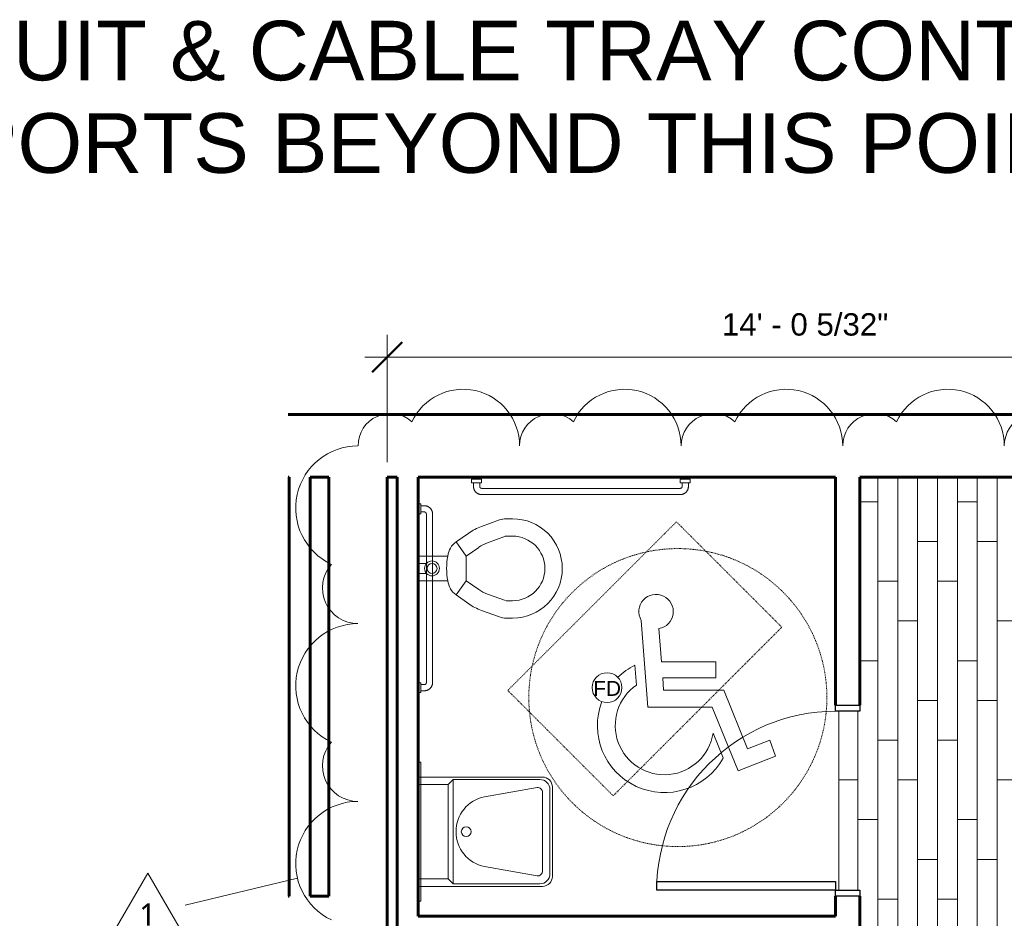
# Model space of a CAD drawing. Header units: inches. Extents: x -723 to 1689, y -292 to 603.
# Tile 36 of 40: x 1013 to 1211, y 422 to 603. Entities that reach past the tile are written whole.
import ezdxf

# ---------------------------------------------------------------- set-up
doc = ezdxf.new("R2010")
doc.units = ezdxf.units.IN
doc.header["$MEASUREMENT"] = 0
doc.linetypes.add('Dash', pattern=[0.25, 0.125, -0.125])
for name, color, linetype, lineweight in [('A-ANNO-DIMS', 211, 'Continuous', 9), ('A-ANNO-DIMS-48', 211, 'Continuous', 9), ('A-ANNO-NOTE', 131, 'Continuous', 9), ('A-DOOR', 31, 'Continuous', 18), ('A-DOOR-FRAM', 31, 'Continuous', 9), ('A-FLOR', 192, 'Continuous', 18), ('A-FLOR-PATT', 8, 'Continuous', 70), ('A-WALL', 113, 'Continuous', 18), ('G-ANNO-REVC', 71, 'Continuous', 9), ('G-ANNO-REVC-IDEN', 71, 'Continuous', 9), ('G-ANNO-TEXT', 231, 'Continuous', 9), ('I-WALL', 2, 'Continuous', 18), ('P-SANR-FIXT', 6, 'Continuous', 9), ('Q-SPCQ', 91, 'Continuous', 9)]:
    doc.layers.add(name, color=color, linetype=linetype, lineweight=lineweight)
doc.styles.add('Arial', font='arial.ttf', dxfattribs={"height": 3})
doc.styles.add('Arial_3', font='arial.ttf', dxfattribs={"height": 4.5})
doc.styles.add('Arial_4', font='arial.ttf', dxfattribs={"height": 12})
doc.styles.add('Trebuchet MS_1', font='trebuc.ttf', dxfattribs={"height": 4.5})
doc.dimstyles.new('Linear_-_3_32__Arial', dxfattribs={"dimscale": 12, "dimtxt": 4.591167, "dimasz": 0.5, "dimexe": 0.375, "dimexo": 0.25, "dimgap": 0.25, "dimtad": 1, "dimdec": 5, "dimrnd": 0.03125, "dimzin": 1, "dimdsep": 46, "dimlunit": 4, "dimtxsty": 'Arial_3', "dimblk1": 'OBLIQUE', "dimblk2": 'OBLIQUE', "dimsah": 1, "dimcen": 0.09, "dimdle": 0.375, "dimazin": 0, "dimtfac": 1, "dimtdec": 4, "dimtix": 1, "dimtmove": 0, "dimatfit": 3, "dimfxl": 1, "dimtvp": 1, "dimtfill": 1, "dimfrac": 2, "dimtolj": 1, "dimtzin": 0, "dimarcsym": 2})

# ---------------------------------------------------------------- blocks, each defined once
blk = doc.blocks.new('Door-Passage-Single-Flush - 36_ x 84_-2162750-Retail 109 - Raceway Plan')
at = {"layer": 'A-DOOR', "lineweight": 30}
for p, q in [((16.25, -2.6875), (18, -2.6875)), ((16.25, -38.6875), (16.25, -2.6875)), ((18, -2.6875), (18, -38.6875)), ((18, -38.6875), (16.25, -38.6875))]:
    blk.add_line(p, q, dxfattribs=at)
at = {"layer": 'A-DOOR', "lineweight": 9}
blk.add_arc((18, -2.6875), 36, 180, 270, dxfattribs=at)
at = {"layer": 'A-DOOR-FRAM', "lineweight": 30}
for p, q in [((-19.25, 2.1875), (-18, 2.1875)), ((-19.25, -2.6875), (-19.25, 2.1875)), ((-18, 2.1875), (-18, -2.6875)), ((18, 2.1875), (19.25, 2.1875)), ((18, -2.6875), (18, 2.1875)), ((19.25, 2.1875), (19.25, -2.6875)), ((-18, -2.6875), (-19.25, -2.6875)), ((19.25, -2.6875), (18, -2.6875))]:
    blk.add_line(p, q, dxfattribs=at)
blk = doc.blocks.new('Grab Bar - Grab Bar-1853360-Retail 109 - Raceway Plan')
at = {"layer": 'Q-SPCQ'}
for p, q in [((-43, -0.25), (-43, -0.75)), ((-43, -0.75), (-41, -0.75)), ((-42.62, -0.75), (-42.62, -1.5)), ((-41.37, -1.5), (-41.37, -0.75)), ((-41, -0.75), (-41, -0.25)), ((-7, -1.88), (-41, -1.88)), ((-7, -0.25), (-7, -0.75)), ((-7, -0.75), (-5, -0.75)), ((-6.62, -0.75), (-6.62, -1.5)), ((-5.38, -1.5), (-5.38, -0.75)), ((-5, -0.75), (-5, -0.25)), ((-41, -3.13), (-7, -3.13)), ((-0.75, -11.38), (-1.5, -11.38)), ((0, -11), (-0.75, -11)), ((-0.75, -11), (-0.75, -13)), ((0, -13), (0, -11)), ((-3.13, -13), (-3.13, -53)), ((-1.88, -53), (-1.88, -13)), ((-1.5, -12.63), (-0.75, -12.63)), ((-0.75, -13), (0, -13)), ((-0.75, -53.38), (-1.5, -53.38)), ((0, -53), (-0.75, -53)), ((-0.75, -53), (-0.75, -55)), ((0, -55), (0, -53)), ((-1.5, -54.63), (-0.75, -54.63)), ((-0.75, -55), (0, -55))]:
    blk.add_line(p, q, dxfattribs=at)
at = {"layer": 'Q-SPCQ', "flags": 128}
for points in [[(-42.62, -1.5), (-42.62, -1.56), (-42.62, -1.63), (-42.61, -1.69), (-42.6, -1.76), (-42.59, -1.82), (-42.58, -1.89), (-42.56, -1.95), (-42.54, -2.01), (-42.52, -2.07), (-42.5, -2.13), (-42.47, -2.19), (-42.44, -2.25), (-42.41, -2.31), (-42.38, -2.36), (-42.34, -2.42), (-42.3, -2.47), (-42.26, -2.52), (-42.22, -2.57), (-42.18, -2.62), (-42.13, -2.67), (-42.08, -2.71), (-42.04, -2.75), (-41.98, -2.79), (-41.93, -2.83), (-41.88, -2.87), (-41.82, -2.9), (-41.77, -2.93), (-41.71, -2.96), (-41.65, -2.99), (-41.59, -3.01), (-41.53, -3.04), (-41.47, -3.06), (-41.4, -3.07), (-41.34, -3.09), (-41.28, -3.1), (-41.21, -3.11), (-41.15, -3.12), (-41.08, -3.12), (-41.02, -3.13), (-41, -3.13)], [(-41, -1.88), (-41.01, -1.87), (-41.03, -1.87), (-41.04, -1.87), (-41.06, -1.87), (-41.07, -1.87), (-41.09, -1.86), (-41.1, -1.86), (-41.12, -1.86), (-41.13, -1.85), (-41.15, -1.85), (-41.16, -1.84), (-41.17, -1.83), (-41.19, -1.83), (-41.2, -1.82), (-41.21, -1.81), (-41.22, -1.8), (-41.24, -1.79), (-41.25, -1.78), (-41.26, -1.77), (-41.27, -1.76), (-41.28, -1.75), (-41.29, -1.74), (-41.3, -1.73), (-41.31, -1.72), (-41.32, -1.7), (-41.32, -1.69), (-41.33, -1.68), (-41.34, -1.66), (-41.34, -1.65), (-41.35, -1.64), (-41.35, -1.62), (-41.36, -1.61), (-41.36, -1.59), (-41.37, -1.58), (-41.37, -1.56), (-41.37, -1.55), (-41.37, -1.53), (-41.37, -1.52), (-41.37, -1.5), (-41.37, -1.5)], [(-6.62, -1.5), (-6.63, -1.51), (-6.63, -1.53), (-6.63, -1.54), (-6.63, -1.56), (-6.63, -1.57), (-6.64, -1.59), (-6.64, -1.6), (-6.64, -1.62), (-6.65, -1.63), (-6.65, -1.65), (-6.66, -1.66), (-6.67, -1.67), (-6.67, -1.69), (-6.68, -1.7), (-6.69, -1.71), (-6.7, -1.72), (-6.71, -1.74), (-6.72, -1.75), (-6.73, -1.76), (-6.74, -1.77), (-6.75, -1.78), (-6.76, -1.79), (-6.77, -1.8), (-6.78, -1.81), (-6.8, -1.82), (-6.81, -1.82), (-6.82, -1.83), (-6.84, -1.84), (-6.85, -1.84), (-6.86, -1.85), (-6.88, -1.85), (-6.89, -1.86), (-6.91, -1.86), (-6.92, -1.87), (-6.94, -1.87), (-6.95, -1.87), (-6.97, -1.87), (-6.98, -1.87), (-7, -1.88), (-7, -1.88)], [(-7, -3.13), (-6.94, -3.12), (-6.87, -3.12), (-6.81, -3.11), (-6.74, -3.1), (-6.68, -3.09), (-6.61, -3.08), (-6.55, -3.06), (-6.49, -3.04), (-6.43, -3.02), (-6.37, -3), (-6.31, -2.97), (-6.25, -2.94), (-6.19, -2.91), (-6.14, -2.88), (-6.08, -2.84), (-6.03, -2.8), (-5.98, -2.76), (-5.93, -2.72), (-5.88, -2.68), (-5.83, -2.63), (-5.79, -2.58), (-5.75, -2.54), (-5.71, -2.48), (-5.67, -2.43), (-5.63, -2.38), (-5.6, -2.32), (-5.57, -2.27), (-5.54, -2.21), (-5.51, -2.15), (-5.49, -2.09), (-5.46, -2.03), (-5.44, -1.97), (-5.43, -1.9), (-5.41, -1.84), (-5.4, -1.78), (-5.39, -1.71), (-5.38, -1.65), (-5.38, -1.58), (-5.38, -1.52), (-5.38, -1.5)], [(-1.5, -11.38), (-1.56, -11.38), (-1.63, -11.38), (-1.69, -11.39), (-1.76, -11.4), (-1.82, -11.41), (-1.89, -11.42), (-1.95, -11.44), (-2.01, -11.46), (-2.07, -11.48), (-2.13, -11.5), (-2.19, -11.53), (-2.25, -11.56), (-2.31, -11.59), (-2.36, -11.62), (-2.42, -11.66), (-2.47, -11.7), (-2.52, -11.74), (-2.57, -11.78), (-2.62, -11.82), (-2.67, -11.87), (-2.71, -11.92), (-2.75, -11.96), (-2.79, -12.02), (-2.83, -12.07), (-2.87, -12.12), (-2.9, -12.18), (-2.93, -12.23), (-2.96, -12.29), (-2.99, -12.35), (-3.01, -12.41), (-3.04, -12.47), (-3.06, -12.53), (-3.07, -12.6), (-3.09, -12.66), (-3.1, -12.72), (-3.11, -12.79), (-3.12, -12.85), (-3.12, -12.92), (-3.13, -12.98), (-3.13, -13)], [(-1.88, -13), (-1.87, -12.99), (-1.87, -12.97), (-1.87, -12.96), (-1.87, -12.94), (-1.87, -12.93), (-1.86, -12.91), (-1.86, -12.9), (-1.86, -12.88), (-1.85, -12.87), (-1.85, -12.85), (-1.84, -12.84), (-1.83, -12.83), (-1.83, -12.81), (-1.82, -12.8), (-1.81, -12.79), (-1.8, -12.78), (-1.79, -12.76), (-1.78, -12.75), (-1.77, -12.74), (-1.76, -12.73), (-1.75, -12.72), (-1.74, -12.71), (-1.73, -12.7), (-1.72, -12.69), (-1.7, -12.68), (-1.69, -12.68), (-1.68, -12.67), (-1.66, -12.66), (-1.65, -12.66), (-1.64, -12.65), (-1.62, -12.65), (-1.61, -12.64), (-1.59, -12.64), (-1.58, -12.63), (-1.56, -12.63), (-1.55, -12.63), (-1.53, -12.63), (-1.52, -12.63), (-1.5, -12.63), (-1.5, -12.63)], [(-3.13, -53), (-3.12, -53.06), (-3.12, -53.13), (-3.11, -53.19), (-3.1, -53.26), (-3.09, -53.32), (-3.08, -53.39), (-3.06, -53.45), (-3.04, -53.51), (-3.02, -53.57), (-3, -53.63), (-2.97, -53.69), (-2.94, -53.75), (-2.91, -53.81), (-2.88, -53.86), (-2.84, -53.92), (-2.8, -53.97), (-2.76, -54.02), (-2.72, -54.07), (-2.68, -54.12), (-2.63, -54.17), (-2.58, -54.21), (-2.54, -54.25), (-2.48, -54.29), (-2.43, -54.33), (-2.38, -54.37), (-2.32, -54.4), (-2.27, -54.43), (-2.21, -54.46), (-2.15, -54.49), (-2.09, -54.51), (-2.03, -54.54), (-1.97, -54.56), (-1.9, -54.57), (-1.84, -54.59), (-1.78, -54.6), (-1.71, -54.61), (-1.65, -54.62), (-1.58, -54.62), (-1.52, -54.63), (-1.5, -54.63)], [(-1.5, -53.38), (-1.51, -53.37), (-1.53, -53.37), (-1.54, -53.37), (-1.56, -53.37), (-1.57, -53.37), (-1.59, -53.36), (-1.6, -53.36), (-1.62, -53.36), (-1.63, -53.35), (-1.65, -53.35), (-1.66, -53.34), (-1.67, -53.33), (-1.69, -53.33), (-1.7, -53.32), (-1.71, -53.31), (-1.72, -53.3), (-1.74, -53.29), (-1.75, -53.28), (-1.76, -53.27), (-1.77, -53.26), (-1.78, -53.25), (-1.79, -53.24), (-1.8, -53.23), (-1.81, -53.22), (-1.82, -53.2), (-1.82, -53.19), (-1.83, -53.18), (-1.84, -53.16), (-1.84, -53.15), (-1.85, -53.14), (-1.85, -53.12), (-1.86, -53.11), (-1.86, -53.09), (-1.87, -53.08), (-1.87, -53.06), (-1.87, -53.05), (-1.87, -53.03), (-1.87, -53.02), (-1.88, -53), (-1.88, -53)]]:
    blk.add_lwpolyline(points, dxfattribs=at)
blk = doc.blocks.new('Mirror - 28_ x 48_-1859300-Retail 109 - Raceway Plan')
at = {"layer": 'Q-SPCQ'}
for p, q in [((-13.04, -2.63), (-13.04, -2.13)), ((-13.04, -2.13), (14.96, -2.13)), ((14.96, -2.63), (-13.04, -2.63)), ((14.96, -2.13), (14.96, -2.63))]:
    blk.add_line(p, q, dxfattribs=at)
blk = doc.blocks.new('Wheel Chair Circle - Wheel Chair Circle-V103-Retail 109 - Raceway Plan')
at = {"layer": 'Q-SPCQ'}
for p, q in [((-7.36, 15.53), (-6.03, -1.91)), ((-3.8, 13.88), (-3.3, 7.23)), ((-8.63, 6.51), (-8.33, 2.53)), ((-3.3, 7.23), (7.68, 7.23)), ((7.68, 7.23), (7.68, 3.99)), ((-3.05, 3.99), (-2.86, 1.51)), ((7.68, 3.99), (-3.05, 3.99)), ((-2.86, 1.51), (9.23, 1.51)), ((9.23, 1.51), (14.05, -10.34)), ((-6.03, -1.91), (6.93, -1.91)), ((6.93, -1.91), (12.16, -14.78)), ((7.09, -7.17), (9.12, -12.16)), ((14.05, -10.34), (18.53, -8.55)), ((19.64, -11.79), (18.53, -8.55)), ((12.16, -14.78), (19.64, -11.79))]:
    blk.add_line(p, q, dxfattribs=at)
at = {"layer": 'Q-SPCQ', "linetype": 'Dash'}
for start, end in [(360, 180), (180, 360)]:
    blk.add_arc((0, 0), 30, start, end, dxfattribs=at)
at = {"layer": 'Q-SPCQ'}
for centre, radius, start, end in [((-4.38, 17.3), 3.47, 279.5296, 210.6777), ((-2.69, -5.62), 13.51, 116.094, 134.1185), ((-2.69, -5.62), 9.91, 124.6842, 350.9794), ((-2.69, -5.62), 13.51, 159.0605, 331.0081)]:
    blk.add_arc(centre, radius, start, end, dxfattribs=at)
blk = doc.blocks.new('ADA Clear Space - ADA Clear Space-1845188-Retail 109 - Raceway Plan')
at = {"layer": 'Q-SPCQ', "linetype": 'Dash'}
for p, q in [((15, 24), (-15, 24)), ((-15, 24), (-15, -24)), ((15, -24), (15, 24)), ((-15, -24), (15, -24))]:
    blk.add_line(p, q, dxfattribs=at)
blk = doc.blocks.new('Toilet-Commercial-Wall-3D - 19_ Seat Height-1391361-Retail 109 - Raceway Plan')
at = {"layer": 'P-SANR-FIXT'}
for p, q in [((13.44, -2.13), (18.44, -2.13)), ((13.44, -8.08), (13.44, -2.13)), ((14.94, -2.13), (14.94, -3.78)), ((16.94, -2.13), (16.94, -3.78)), ((18.44, -2.13), (18.44, -8.08)), ((8.82, -12.3), (10.6, -9.76)), ((13.47, -11.77), (10.6, -9.76)), ((21.28, -9.76), (18.42, -11.77)), ((21.28, -9.76), (23.06, -12.3)), ((13.47, -11.77), (11.69, -14.31)), ((18.42, -11.77), (13.47, -11.77)), ((20.19, -14.31), (18.42, -11.77)), ((6.18, -18.46), (7.5, -14.85)), ((24.38, -14.85), (25.7, -18.46)), ((10.79, -16.04), (9.47, -19.66)), ((22.41, -19.66), (21.1, -16.04)), ((5.94, -21.12), (5.94, -19.83)), ((9.44, -19.83), (9.44, -21.12)), ((22.44, -21.12), (22.44, -19.83)), ((25.94, -19.83), (25.94, -21.12))]:
    blk.add_line(p, q, dxfattribs=at)
blk.add_circle((15.94, -4.91), 0.996, dxfattribs=at)
for centre, radius, start, end in [((15.94, -4.9), 1.5, 0, 180), ((15.94, -4.9), 1.5, 180, 0), ((15.94, -20.46), 12.62, 78.5767, 101.4233), ((13.88, -12.06), 4, 96.2451, 145), ((18.01, -12.06), 4, 35, 83.7549), ((17.83, -18.61), 11, 145, 160), ((14.05, -18.61), 11, 20, 35), ((17.83, -18.61), 7.5, 145, 160), ((14.05, -18.61), 7.5, 20, 35), ((9.94, -19.83), 4, 160, 180), ((21.94, -19.83), 0.5, 0, 20), ((21.94, -19.83), 4, 0, 20), ((15.94, -21.12), 10, 180, 270), ((15.94, -21.12), 6.5, 180, 270), ((15.94, -21.12), 10, 270, 0), ((15.94, -21.12), 6.5, 270, 360)]:
    blk.add_arc(centre, radius, start, end, dxfattribs=at)
blk = doc.blocks.new('Sink-Wall-Barrier Free-3D - 22_ x 27_-1836769-Retail 109 - Raceway Plan')
at = {"layer": 'P-SANR-FIXT'}
for p, q in [((2.06, -24.13), (2.06, 0.87)), ((2.06, 0.87), (24.06, 0.87)), ((3.56, 0.87), (3.56, -5.13)), ((22.56, -5.13), (22.56, 0.87)), ((24.06, 0.87), (24.06, -24.13)), ((2.56, -6.13), (3.56, -5.13)), ((3.56, -5.13), (22.56, -5.13)), ((23.56, -6.13), (22.56, -5.13)), ((2.56, -23.63), (2.56, -6.13)), ((2.56, -6.13), (23.56, -6.13)), ((23.56, -6.13), (23.56, -23.63)), ((4.15, -23.04), (6.02, -12.45)), ((20.1, -12.45), (21.96, -23.04)), ((21.56, -25.63), (4.56, -25.63)), ((20.97, -24.13), (5.15, -24.13)), ((22.06, -26.13), (4.06, -26.13))]:
    blk.add_line(p, q, dxfattribs=at)
for centre, radius, start, end in [((13.06, -13.92), 7.19, 11.7466, 168.2534), ((13.06, -8.78), 0.985, 360, 180), ((13.06, -8.78), 0.985, 180, 360), ((4.56, -23.63), 2, 180, 270), ((5.15, -23.13), 1, 175, 270), ((20.97, -23.13), 1, 270, 5), ((21.56, -23.63), 2, 270, 0), ((4.06, -24.13), 2, 180, 270), ((22.06, -24.13), 2, 270, 0)]:
    blk.add_arc(centre, radius, start, end, dxfattribs=at)
blk = doc.blocks.new('ST-VDC-01_ARCH_REF_v001_rvt_rvt-4-Retail 109 - Raceway Plan')
at = {"layer": 'A-FLOR-PATT', "lineweight": 9}
h = blk.add_hatch(dxfattribs=at)
h.set_pattern_fill('FP_19', color=256, style=0, pattern_type=2)
h.set_pattern_definition([(270, (613.979, 66.172), (4, 2e-16), []), (0, (613.979, 66.172), (8, 8), [4, -28]), (0, (617.979, 50.172), (8, 8), [4, -28])])
h.paths.add_polyline_path([(578.98, -55.54), (778.94, -55.54), (773.11, -11.25), (721.42, -11.25), (721.42, 52.75), (764.68, 52.75), (741.45, 229.25), (725.93, 229.25), (725.93, 253.25), (738.29, 253.25), (713.82, 439.12), (673.26, 439.11), (673.88, 438.48), (674.4, 438.09), (675.92, 437.15), (677.95, 436.45), (679.99, 436.22), (689.91, 436.22), (691.79, 436.05), (692.2, 435.99), (692.88, 435.82), (694.38, 435.33), (695.98, 434.5), (696.4, 434.25), (697.59, 433.3), (698.18, 432.8), (699.12, 431.68), (699.63, 431.02), (700.2, 430.01), (700.75, 428.9), (701.24, 427.32), (701.38, 426.81), (701.48, 426.09), (701.6, 424.53), (701.6, 412.42), (704.54, 412.41), (704.54, 410.79), (701.6, 410.79), (701.6, 292.42), (704.54, 292.41), (704.54, 290.79), (701.6, 290.79), (701.6, 172.42), (704.54, 172.41), (704.54, 170.79), (701.6, 170.79), (701.6, 52.42), (704.54, 52.41), (704.54, 50.79), (701.6, 50.79), (701.6, 23.61), (701.43, 21.72), (701.37, 21.31), (701.2, 20.63), (700.71, 19.13), (699.88, 17.53), (699.62, 17.1), (698.68, 15.92), (698.18, 15.33), (697.06, 14.39), (696.4, 13.88), (695.39, 13.31), (694.28, 12.77), (692.7, 12.27), (692.19, 12.13), (691.47, 12.03), (689.9, 11.91), (616.95, 11.91), (616.94, 8.99), (615.32, 8.99), (615.32, 11.91), (580.14, 11.91), (580.14, 10.64), (578.98, 10.64), (578.98, -19.22)])
h.paths.add_polyline_path([(581.41, 14.1), (585.2, 14.1), (593.42, 14.11), (615.32, 14.11), (615.32, 15.91), (580.14, 15.91), (580.14, 14.1), (581.36, 14.1)])
h.paths.add_polyline_path([(616.95, 14.11), (689.91, 14.11), (692.09, 14.37), (694.09, 15.08), (695.65, 16.06), (696.02, 16.37), (697.14, 17.49), (697.54, 18.01), (698.48, 19.53), (699.18, 21.57), (699.41, 23.61), (699.41, 50.79), (697.6, 50.79), (697.6, 27.61), (697.43, 25.72), (697.37, 25.31), (697.2, 24.63), (696.71, 23.13), (695.88, 21.53), (695.63, 21.11), (694.68, 19.92), (694.18, 19.33), (693.22, 18.51), (692.4, 17.88), (691.39, 17.31), (690.28, 16.77), (688.7, 16.27), (688.19, 16.13), (687.23, 16.01), (685.9, 15.91), (616.95, 15.91), (616.95, 14.83)])
h.paths.add_polyline_path([(581.41, 18.1), (585.2, 18.1), (593.42, 18.11), (615.32, 18.11), (615.32, 19.91), (580.14, 19.91), (580.14, 18.1), (581.24, 18.1)])
h.paths.add_polyline_path([(646.87, 18.11), (685.9, 18.11), (688.09, 18.37), (690.09, 19.08), (691.65, 20.06), (692.02, 20.37), (693.26, 21.64), (693.54, 22.01), (694.48, 23.53), (695.18, 25.57), (695.41, 27.61), (695.41, 50.79), (693.6, 50.79), (693.6, 31.61), (693.43, 29.72), (693.37, 29.31), (693.2, 28.63), (692.71, 27.13), (691.88, 25.53), (691.63, 25.11), (690.67, 23.91), (690.18, 23.33), (689.06, 22.39), (688.4, 21.88), (687.39, 21.31), (686.28, 20.77), (684.55, 20.23), (684.19, 20.13), (683.21, 20.01), (681.87, 19.91), (616.95, 19.91), (616.95, 18.11), (636.3, 18.11)])
h.paths.add_polyline_path([(581.41, 22.1), (585.2, 22.1), (593.42, 22.11), (615.32, 22.11), (615.33, 24.99), (616.95, 24.99), (616.95, 22.11), (681.9, 22.11), (684.09, 22.37), (686.09, 23.08), (687.65, 24.06), (688.02, 24.37), (689.14, 25.49), (689.54, 26.01), (690.48, 27.53), (691.18, 29.57), (691.41, 31.61), (691.41, 50.79), (688.54, 50.8), (688.54, 52.42), (691.41, 52.42), (691.41, 170.79), (688.54, 170.8), (688.54, 172.42), (691.41, 172.42), (691.41, 290.79), (688.54, 290.8), (688.54, 292.42), (691.41, 292.42), (691.41, 410.79), (688.54, 410.8), (688.54, 412.42), (691.41, 412.42), (691.4, 416.61), (691.14, 418.72), (690.43, 420.71), (689.45, 422.27), (689.14, 422.64), (688.02, 423.76), (687.5, 424.16), (685.98, 425.1), (683.94, 425.8), (681.87, 426.03), (671.99, 426.03), (670.11, 426.19), (669.69, 426.26), (669.02, 426.43), (667.52, 426.92), (665.92, 427.75), (665.49, 428), (664.31, 428.95), (663.72, 429.45), (662.78, 430.57), (662.27, 431.22), (661.7, 432.24), (661.15, 433.35), (660.66, 434.93), (660.52, 435.44), (660.42, 436.16), (660.3, 437.72), (660.3, 439.12), (643.39, 439.12), (643.39, 389.12), (647.39, 389.12), (647.39, 387.5), (643.39, 387.5), (643.39, 329.12), (647.39, 329.12), (647.39, 327.5), (643.39, 327.5), (643.39, 301.31), (643.15, 297.9), (642.42, 294.55), (641.23, 291.34), (639.5, 288.22), (637.46, 285.52), (636.42, 284.48), (639.43, 281.46), (638.28, 280.32), (635.25, 283.32), (635.05, 283.12), (632.32, 281.09), (629.32, 279.46), (626.12, 278.28), (622.8, 277.55), (619.39, 277.31), (593.21, 277.31), (593.2, 273.31), (591.58, 273.31), (591.58, 277.31), (533.21, 277.31), (533.2, 273.31), (531.58, 273.31), (531.58, 277.31), (473.21, 277.31), (473.2, 273.31), (471.58, 273.31), (471.58, 277.31), (463.23, 277.31), (463.23, 253.25), (469.35, 253.25), (469.35, 229.25), (463.23, 229.25), (463.23, 121.87), (578.98, 121.87), (578.98, 22.64), (580.14, 22.64), (580.14, 22.1), (581.24, 22.1)])
h.paths.add_polyline_path([(693.93, 52.42), (695.41, 52.42), (695.41, 170.79), (693.6, 170.79), (693.6, 52.42)])
h.paths.add_polyline_path([(699.41, 52.42), (699.41, 170.79), (697.6, 170.79), (697.6, 52.42), (699.29, 52.42)])
h.paths.add_polyline_path([(697.6, 172.42), (699.41, 172.42), (699.41, 290.79), (697.6, 290.79), (697.6, 173.73)])
h.paths.add_polyline_path([(695.27, 172.42), (695.41, 172.42), (695.41, 290.79), (693.6, 290.79), (693.6, 172.42), (693.93, 172.42)])
h.paths.add_polyline_path([(592.39, 275.94), (592.53, 275.97), (592.64, 276.08), (592.68, 276.22), (592.67, 276.85), (592.59, 276.98), (592.47, 277.05), (592.32, 277.05), (592.2, 276.98), (592.12, 276.85), (592.11, 276.78), (592.12, 276.14), (592.2, 276.02), (592.32, 275.95)])
h.paths.add_polyline_path([(472.39, 275.94), (472.53, 275.97), (472.64, 276.08), (472.68, 276.22), (472.67, 276.85), (472.59, 276.98), (472.47, 277.05), (472.32, 277.05), (472.2, 276.98), (472.12, 276.85), (472.11, 276.78), (472.12, 276.14), (472.2, 276.02), (472.32, 275.95)])
h.paths.add_polyline_path([(532.39, 275.94), (532.53, 275.97), (532.64, 276.08), (532.68, 276.22), (532.67, 276.85), (532.59, 276.98), (532.47, 277.05), (532.32, 277.05), (532.2, 276.98), (532.12, 276.85), (532.11, 276.78), (532.12, 276.14), (532.2, 276.02), (532.32, 275.95)])
h.paths.add_polyline_path([(636.81, 282.66), (636.95, 282.7), (637.05, 282.8), (637.09, 282.94), (637.05, 283.08), (636.9, 283.25), (636.55, 283.58), (636.41, 283.62), (636.27, 283.58), (636.17, 283.48), (636.13, 283.34), (636.17, 283.2), (636.3, 283.05), (636.67, 282.7), (636.74, 282.67)])
h.paths.add_polyline_path([(593.42, 289.31), (619.39, 289.31), (621.75, 289.55), (624.02, 290.25), (626.12, 291.38), (626.71, 291.89), (624.15, 294.46), (625.3, 295.6), (627.97, 292.93), (629.37, 294.64), (630.48, 296.72), (631.16, 298.97), (631.39, 301.31), (631.39, 327.5), (627.39, 327.51), (627.39, 329.12), (631.39, 329.12), (631.39, 387.5), (627.39, 387.51), (627.39, 389.12), (631.39, 389.12), (631.39, 439.12), (610.48, 439.12), (610.48, 455.75), (616.35, 455.75), (616.35, 457.75), (617.1, 457.75), (617.1, 493.75), (616.35, 493.75), (616.35, 495.75), (610.48, 495.75), (610.48, 511.12), (558.35, 511.12), (558.35, 464), (554.1, 464), (554.1, 428), (558.35, 428), (558.35, 412.62), (554.1, 412.62), (554.1, 376.62), (558.35, 376.62), (558.35, 325), (463.23, 325), (463.23, 289.31), (471.58, 289.31), (471.59, 293.31), (473.21, 293.31), (473.21, 289.31), (531.58, 289.31), (531.59, 293.31), (533.21, 293.31), (533.21, 289.31), (591.58, 289.31), (591.59, 293.31), (593.21, 293.31), (593.21, 289.31)])
h.paths.add_polyline_path([(592.39, 289.94), (592.53, 289.97), (592.64, 290.08), (592.68, 290.22), (592.67, 290.85), (592.59, 290.98), (592.47, 291.05), (592.32, 291.05), (592.2, 290.98), (592.12, 290.85), (592.11, 290.78), (592.12, 290.14), (592.2, 290.02), (592.32, 289.95)])
h.paths.add_polyline_path([(472.39, 289.94), (472.53, 289.97), (472.64, 290.08), (472.68, 290.22), (472.67, 290.85), (472.59, 290.98), (472.47, 291.05), (472.32, 291.05), (472.2, 290.98), (472.12, 290.85), (472.11, 290.78), (472.12, 290.14), (472.2, 290.02), (472.32, 289.95)])
h.paths.add_polyline_path([(532.39, 289.94), (532.53, 289.97), (532.64, 290.08), (532.68, 290.22), (532.67, 290.85), (532.59, 290.98), (532.47, 291.05), (532.32, 291.05), (532.2, 290.98), (532.12, 290.85), (532.11, 290.78), (532.12, 290.14), (532.2, 290.02), (532.32, 289.95)])
h.paths.add_polyline_path([(695.27, 292.42), (695.41, 292.42), (695.41, 410.79), (693.6, 410.79), (693.6, 292.42), (693.93, 292.42)])
h.paths.add_polyline_path([(699.29, 292.42), (699.41, 292.42), (699.41, 410.79), (697.6, 410.79), (697.6, 292.42), (697.95, 292.42)])
h.paths.add_polyline_path([(626.91, 292.56), (627.05, 292.6), (627.15, 292.7), (627.19, 292.84), (627.15, 292.98), (627.11, 293.04), (626.65, 293.48), (626.51, 293.52), (626.37, 293.48), (626.27, 293.38), (626.23, 293.24), (626.27, 293.1), (626.31, 293.04), (626.77, 292.6), (626.84, 292.57)])
h.paths.add_polyline_path([(630.49, 328.03), (630.63, 328.07), (630.73, 328.17), (630.77, 328.31), (630.73, 328.45), (630.63, 328.56), (630.49, 328.59), (629.85, 328.58), (629.73, 328.51), (629.65, 328.38), (629.65, 328.24), (629.73, 328.11), (629.85, 328.04), (629.93, 328.03)])
h.paths.add_polyline_path([(644.34, 328.03), (644.56, 328.04), (644.69, 328.11), (644.76, 328.24), (644.76, 328.38), (644.69, 328.51), (644.56, 328.58), (644.34, 328.59), (643.85, 328.58), (643.73, 328.51), (643.65, 328.38), (643.65, 328.24), (643.73, 328.11), (643.85, 328.04), (643.93, 328.03)])
h.paths.add_polyline_path([(629.93, 388.03), (630.56, 388.04), (630.69, 388.11), (630.76, 388.24), (630.76, 388.38), (630.69, 388.51), (630.56, 388.58), (630.49, 388.59), (629.85, 388.58), (629.73, 388.51), (629.65, 388.38), (629.65, 388.24), (629.73, 388.11), (629.85, 388.04)])
h.paths.add_polyline_path([(644.49, 388.03), (644.63, 388.07), (644.73, 388.17), (644.77, 388.31), (644.73, 388.45), (644.63, 388.56), (644.49, 388.59), (643.85, 388.58), (643.73, 388.51), (643.65, 388.38), (643.65, 388.24), (643.73, 388.11), (643.85, 388.04), (643.93, 388.03), (644.34, 388.03)])
h.paths.add_polyline_path([(693.6, 412.42), (695.41, 412.42), (695.41, 420.53), (695.14, 422.72), (694.43, 424.71), (693.45, 426.27), (693.14, 426.64), (692.02, 427.76), (691.5, 428.16), (689.98, 429.1), (687.94, 429.8), (685.9, 430.03), (675.99, 430.03), (674.11, 430.19), (673.69, 430.26), (673.02, 430.43), (671.52, 430.92), (669.92, 431.75), (669.49, 432), (668.31, 432.95), (667.72, 433.45), (666.78, 434.57), (666.27, 435.22), (665.7, 436.24), (665.15, 437.35), (664.58, 439.12), (662.49, 439.12), (662.49, 437.72), (662.76, 435.53), (663.47, 433.54), (664.45, 431.98), (664.75, 431.61), (665.88, 430.48), (666.4, 430.09), (667.92, 429.15), (669.95, 428.45), (671.99, 428.22), (681.9, 428.22), (683.79, 428.05), (684.33, 427.96), (684.88, 427.82), (686.38, 427.33), (687.98, 426.5), (688.4, 426.25), (689.59, 425.3), (690.18, 424.8), (691, 423.84), (691.63, 423.02), (692.2, 422.01), (692.75, 420.9), (693.24, 419.32), (693.38, 418.81), (693.48, 418.09), (693.6, 416.53), (693.6, 412.53)])
h.paths.add_polyline_path([(697.6, 412.42), (699.41, 412.42), (699.41, 424.53), (699.14, 426.72), (698.43, 428.71), (697.45, 430.27), (697.14, 430.64), (696.02, 431.76), (695.5, 432.16), (693.98, 433.1), (691.94, 433.8), (689.9, 434.03), (679.99, 434.03), (678.11, 434.19), (677.69, 434.26), (677.02, 434.43), (675.52, 434.92), (673.92, 435.75), (673.49, 436), (672.31, 436.95), (671.72, 437.45), (670.9, 438.41), (670.32, 439.12), (666.9, 439.12), (667.47, 437.54), (668.47, 435.96), (668.75, 435.61), (669.88, 434.48), (670.4, 434.09), (671.92, 433.15), (673.95, 432.45), (675.99, 432.22), (685.9, 432.22), (687.79, 432.05), (688.2, 431.99), (688.88, 431.82), (690.38, 431.33), (691.98, 430.5), (692.43, 430.23), (693.59, 429.3), (694.18, 428.8), (695.12, 427.68), (695.63, 427.02), (696.2, 426.01), (696.75, 424.9), (697.24, 423.32), (697.38, 422.81), (697.48, 422.09), (697.6, 420.53), (697.6, 414.34)])
at = {"layer": 'A-ANNO-NOTE'}
blk.add_circle((507.48, 468.75), 3, dxfattribs=at)
at = {"layer": 'A-FLOR'}
for p, q in [((554.1, 464), (554.1, 428)), ((554.1, 428), (554.1, 464))]:
    blk.add_line(p, q, dxfattribs=at)
at = {"layer": 'A-WALL', "lineweight": 60}
for p, q in [((451.48, 523.75), (443.33, 523.75)), ((627.23, 523.75), (451.48, 523.75)), ((443.33, 511.12), (443.48, 511.12)), ((443.48, 511.12), (443.48, 426.75)), ((447.73, 511.12), (451.48, 511.12)), ((447.73, 426.75), (447.73, 511.12)), ((463.23, 511.12), (465.23, 511.12)), ((465.23, 511.12), (465.23, 329.87)), ((469.48, 422.75), (469.48, 511.12)), ((469.48, 511.12), (553.48, 511.12)), ((558.35, 511.12), (610.48, 511.12))]:
    blk.add_line(p, q, dxfattribs=at)
at = {"layer": 'I-WALL', "lineweight": 60}
for p, q in [((451.48, 511.12), (451.48, 426.75)), ((463.23, 329.87), (463.23, 511.12)), ((553.48, 511.12), (553.48, 465.25)), ((558.35, 465.25), (558.35, 511.12)), ((443.48, 426.75), (443.33, 426.75)), ((451.48, 426.75), (447.73, 426.75)), ((553.48, 426.75), (553.48, 422.75)), ((558.35, 413.87), (558.35, 426.75)), ((553.48, 422.75), (469.48, 422.75))]:
    blk.add_line(p, q, dxfattribs=at)
at = {"layer": 'A-DOOR', "color": 213, "lineweight": 9, "rotation": 269.9999999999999}
blk.add_blockref('Door-Passage-Single-Flush - 36_ x 84_-2162750-Retail 109 - Raceway Plan', (556.17, 446), dxfattribs=at)
at = {"layer": 'P-SANR-FIXT', "color": 210, "lineweight": 9, "rotation": 90.00000000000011}
for name, p in [('Toilet-Commercial-Wall-3D - 19_ Seat Height-1391361-Retail 109 - Raceway Plan', (467.35, 476.81)), ('Sink-Wall-Barrier Free-3D - 22_ x 27_-1836769-Retail 109 - Raceway Plan', (470.35, 426.69))]:
    blk.add_blockref(name, p, dxfattribs=at)
at = {"layer": 'Q-SPCQ', "color": 213, "lineweight": 9}
for name, p, rotation in [('Grab Bar - Grab Bar-1853360-Retail 109 - Raceway Plan', (469.23, 510.75), 89.9999999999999), ('ADA Clear Space - ADA Clear Space-1845188-Retail 109 - Raceway Plan', (515.08, 474.56), 315.0000000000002), ('Mirror - 28_ x 48_-1859300-Retail 109 - Raceway Plan', (467.35, 438.79), 90.00000000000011)]:
    blk.add_blockref(name, p, dxfattribs=dict(at, rotation=rotation))
blk.add_blockref('Wheel Chair Circle - Wheel Chair Circle-V103-Retail 109 - Raceway Plan', (521.73, 466.75), dxfattribs=at)
at = {"layer": 'A-ANNO-NOTE', "insert": (504.7, 470.1), "char_height": 3, "width": 6.969, "attachment_point": 1, "style": 'Arial'}
blk.add_mtext('FD', dxfattribs=at)
blk = doc.blocks.new('DIMBLOCK6-Retail 109 - Raceway Plan')
at = {"layer": 'A-ANNO-DIMS-48'}
for p, q in [((1087.23, 535.29), (1087.23, 539.79)), ((1255.39, 535.29), (1255.39, 539.79)), ((1082.73, 535.29), (1259.89, 535.29)), ((1087.23, 535.29), (1087.23, 514.12)), ((1255.39, 535.29), (1255.39, 521.65))]:
    blk.add_line(p, q, dxfattribs=at)
at = {"layer": 'A-ANNO-DIMS-48', "lineweight": 50}
for p, q in [((1087.23, 535.29), (1090.23, 538.29)), ((1255.39, 535.29), (1258.39, 538.29)), ((1087.23, 535.29), (1084.23, 532.29)), ((1255.39, 535.29), (1252.39, 532.29))]:
    blk.add_line(p, q, dxfattribs=at)
at = {"layer": 'A-ANNO-DIMS-48', "color": 0, "insert": (1154.61, 544.13), "char_height": 4.5, "width": 40.0915, "attachment_point": 1, "line_spacing_factor": 0.941778, "style": 'Arial_3', "bg_fill": 3, "box_fill_scale": 1.25, "bg_fill_color": 256, "bg_fill_true_color": 13158600, "bg_fill_transparency": 0}
blk.add_mtext('14\' - 0 5/32"', dxfattribs=at)
blk = doc.blocks.new('_Oblique')
at = {"color": 0, "linetype": 'ByBlock', "lineweight": -2}
blk.add_line((-0.5, -0.5), (0.5, 0.5), dxfattribs=at)
blk = doc.blocks.new('Family - ___-1288597-Retail 109 - Raceway Plan')
at = {"layer": 'G-ANNO-REVC'}
for centre, radius, start, end in [((478.49, 517.44), 11.38, 0, 154.7912), ((511.01, 517.44), 11.38, 0, 154.7912), ((543.53, 517.44), 11.38, 0, 154.7912), ((576.06, 517.44), 11.38, 0, 154.7912), ((463.86, 517.44), 6.5, 48.1897, 180), ((496.38, 517.44), 6.5, 48.1897, 180), ((528.9, 517.44), 6.5, 48.1897, 180), ((561.42, 517.44), 6.5, 48.1897, 180), ((593.94, 517.44), 6.5, 48.1897, 180), ((457.35, 504.91), 12.53, 90, 244.7912), ((457.35, 488.8), 7.16, 138.1897, 270), ((457.35, 469.11), 12.53, 90, 244.7912), ((457.35, 453.01), 7.16, 138.1897, 270), ((457.35, 433.32), 12.53, 90, 244.7912)]:
    blk.add_arc(centre, radius, start, end, dxfattribs=at)
blk = doc.blocks.new('Revision Tag - Revision Tag-1288571-Retail 109 - Raceway Plan')
at = {"layer": 'G-ANNO-REVC-IDEN'}
for p, q in [((0, 0.173), (-0.1563, -0.0977)), ((0, 0.173), (0.1562, -0.0977)), ((-0.1563, -0.0977), (0.1562, -0.0977))]:
    blk.add_line(p, q, dxfattribs=at)

msp = doc.modelspace()

# ---------------------------------------------------------------- linework, layer by layer
at = {"layer": 'G-ANNO-REVC-IDEN'}
msp.add_line((1069.175436, 430.386481), (1046.539803, 424.934945), dxfattribs=at)

# ---------------------------------------------------------------- block references
at = {"color": 210, "lineweight": 9}
msp.add_blockref('ST-VDC-01_ARCH_REF_v001_rvt_rvt-4-Retail 109 - Raceway Plan', (624.000926, 0), dxfattribs=at)
at = {"layer": 'G-ANNO-REVC-IDEN', "xscale": 47.99999999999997, "yscale": 47.99999999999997, "zscale": 47.99999999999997}
msp.add_blockref('Revision Tag - Revision Tag-1288571-Retail 109 - Raceway Plan', (1039.039803, 423.12738), dxfattribs=at)

# ---------------------------------------------------------------- texts
at = {"layer": 'G-ANNO-REVC-IDEN', "insert": (1037.334304, 425.319931), "char_height": 4.5, "width": 4.0905, "attachment_point": 1, "style": 'Trebuchet MS_1'}
msp.add_mtext('1', dxfattribs=at)
at = {"layer": 'G-ANNO-TEXT', "color": 7, "char_height": 12, "attachment_point": 1, "style": 'Arial_4', "bg_fill": 3, "box_fill_scale": 1.25, "bg_fill_color": 256, "bg_fill_true_color": 13158600, "bg_fill_transparency": 0}
for s, insert, width in [('CONDUIT & CABLE TRAY CONTINUE BEYOND MODEL SCOPE.', (962.516536, 603.017383), 601.9095), (' SUPPORTS BEYOND THIS POINT NOT SHOWN', (962.516536, 584.392383), 456.4695)]:
    msp.add_mtext(s, dxfattribs=dict(at, insert=insert, width=width))

# ---------------------------------------------------------------- next in the draw order: dimensions: what is measured, and where the dimension line sits
at = {"layer": 'A-ANNO-DIMS'}
dim = msp.add_linear_dim(base=(1255.39494, 535.290398), p1=(1087.230199, 511.124027), p2=(1255.39494, 518.647058), dimstyle='Linear_-_3_32__Arial', override={"dimpost": '<>', "dimfxl": 168.332932}, dxfattribs=at)
dim.commit()
dim.dimension.update_dxf_attribs({"geometry": 'DIMBLOCK6-Retail 109 - Raceway Plan', "text_midpoint": (1171.31257, 540.618672)})

# ---------------------------------------------------------------- next in the draw order: block references
at = {"layer": 'G-ANNO-REVC'}
msp.add_blockref('Family - ___-1288597-Retail 109 - Raceway Plan', (624.000926, 0), dxfattribs=at)

doc.saveas('drawing.dxf')
